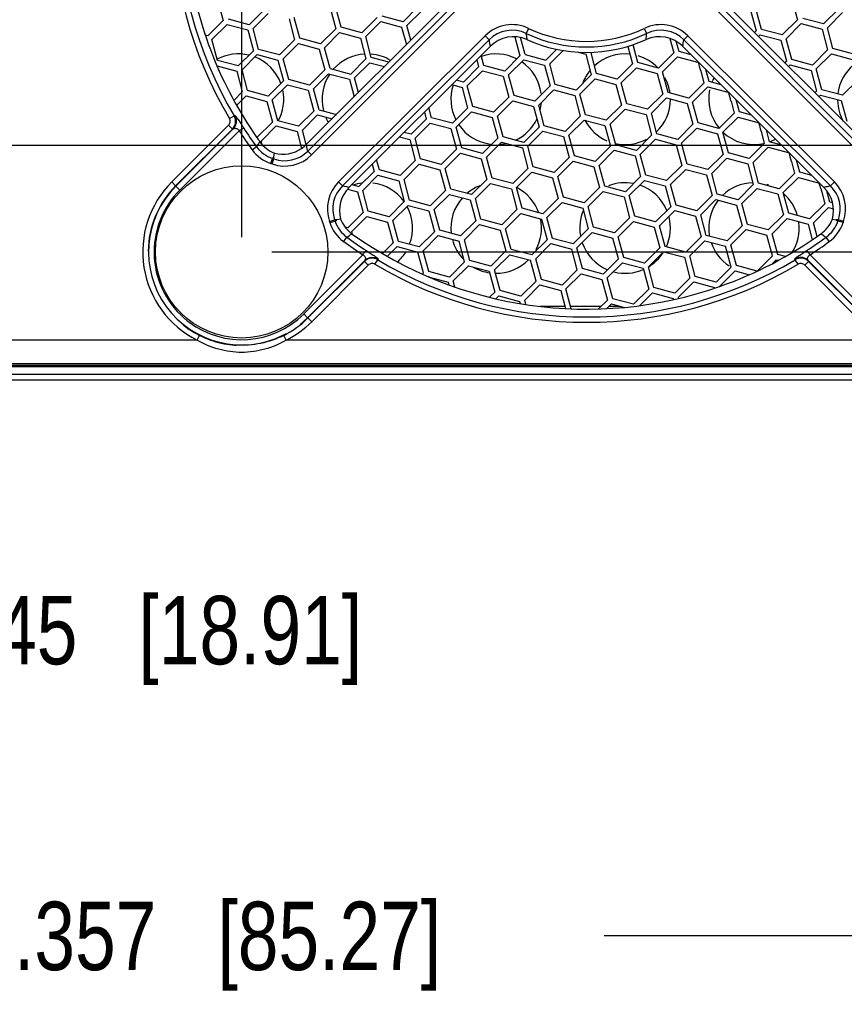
# Model space of a CAD drawing. Header units: inches. Extents: x 0 to 34, y 0 to 22.
# Tile 9 of 60: x 19 to 20.5, y 2.3 to 4.1. Entities that reach past the tile are written whole.
import ezdxf

# ---------------------------------------------------------------- set-up
doc = ezdxf.new("R2010")
doc.units = ezdxf.units.IN
doc.header["$LTSCALE"] = 1.87
doc.header["$MEASUREMENT"] = 0
doc.layers.get('0').update_dxf_attribs({"linetype": 'CONTINUOUS'})
doc.layers.add('DIMENSIONS', color=7, linetype='CONTINUOUS')
doc.styles.get("Standard").update_dxf_attribs({"font": 'txt', "width": 0.8})
doc.dimstyles.new('DIMSTYLE_1', dxfattribs={"dimtxt": 0.125, "dimasz": 0.18, "dimexe": 0.125, "dimexo": 0.0625, "dimgap": 0.0625, "dimtad": 0, "dimtih": 1, "dimtoh": 1, "dimdec": 3, "dimzin": 4, "dimdsep": 46, "dimtxsty": 'STANDARD', "dimblk": '_FILLED', "dimblk1": '_FILLED', "dimblk2": '_FILLED', "dimcen": 0.09, "dimadec": 0, "dimazin": 0, "dimtp": 0.01, "dimtm": 0.01, "dimtfac": 1, "dimtdec": 3, "dimtofl": 0, "dimtmove": 0, "dimatfit": 3, "dimldrblk": '_FILLED', "dimfxl": 1, "dimtolj": 1, "dimtzin": 4, "dimarcsym": 0})

# ---------------------------------------------------------------- blocks, each defined once
blk = doc.blocks.new('_FILLED')
at = {"color": 0, "linetype": 'BYBLOCK'}
blk.add_solid([(0, 0), (-1, 0.174), (-1, -0.174)], dxfattribs=at)
blk = doc.blocks.new('*D7')
at = {"layer": 'DIMENSIONS', "color": 2, "linetype": 'CONTINUOUS'}
for p, q in [((19.4011, 3.7344), (19.4011, 5.8327)), ((20.6611, 3.7438), (20.6611, 5.8327)), ((19.4011, 5.7077), (19.0411, 5.7077)), ((20.6611, 5.7077), (21.0211, 5.7077))]:
    blk.add_line(p, q, dxfattribs=at)
at = {"layer": 'DIMENSIONS', "color": 2, "linetype": 'CONTINUOUS', "xscale": 0.18, "yscale": 0.18, "zscale": 0.18}
blk.add_blockref('_FILLED', (19.4011, 5.7077), dxfattribs=at)
at = {"layer": 'DIMENSIONS', "color": 2, "linetype": 'CONTINUOUS', "xscale": 0.18, "yscale": 0.18, "zscale": 0.18, "rotation": 180}
blk.add_blockref('_FILLED', (20.6611, 5.7077), dxfattribs=at)
at = {"layer": 'DIMENSIONS', "color": 2, "linetype": 'CONTINUOUS', "insert": (20.0311, 5.7702), "char_height": 0.125, "width": 1.025, "attachment_point": 2, "line_spacing_factor": 0.9}
blk.add_mtext('1.260{\\Ftxt.shx;\\W1.000000;\\H0.125000; }[32]', dxfattribs=at)
blk = doc.blocks.new('*D8')
at = {"layer": 'DIMENSIONS', "color": 2, "linetype": 'CONTINUOUS'}
for p, q in [((22.5459, 4.9675), (22.5459, 5.3275)), ((19.4749, 4.9675), (22.6709, 4.9675)), ((19.4562, 3.7075), (22.6709, 3.7075)), ((22.5459, 3.7075), (22.5459, 3.3475))]:
    blk.add_line(p, q, dxfattribs=at)
at = {"layer": 'DIMENSIONS', "color": 2, "linetype": 'CONTINUOUS', "xscale": 0.18, "yscale": 0.18, "zscale": 0.18}
for p, rotation in [((22.5459, 4.9675), 270), ((22.5459, 3.7075), 90)]:
    blk.add_blockref('_FILLED', p, dxfattribs=dict(at, rotation=rotation))
at = {"layer": 'DIMENSIONS', "color": 2, "linetype": 'CONTINUOUS', "insert": (22.5459, 4.4), "char_height": 0.125, "width": 0.5, "attachment_point": 2, "line_spacing_factor": 0.9}
blk.add_mtext('1.260\\P[32]', dxfattribs=at)
blk = doc.blocks.new('*D10')
at = {"layer": 'DIMENSIONS', "color": 2, "linetype": 'CONTINUOUS'}
for p, q in [((21.8645, 4.7725), (21.8645, 5.1325)), ((17.8868, 4.7725), (21.9895, 4.7725)), ((17.8401, 3.9025), (21.9895, 3.9025)), ((21.8645, 3.9025), (21.8645, 3.5425))]:
    blk.add_line(p, q, dxfattribs=at)
at = {"layer": 'DIMENSIONS', "color": 2, "linetype": 'CONTINUOUS', "xscale": 0.18, "yscale": 0.18, "zscale": 0.18}
for p, rotation in [((21.8645, 4.7725), 270), ((21.8645, 3.9025), 90)]:
    blk.add_blockref('_FILLED', p, dxfattribs=dict(at, rotation=rotation))
at = {"layer": 'DIMENSIONS', "color": 2, "linetype": 'CONTINUOUS', "insert": (21.7645, 4.4), "char_height": 0.125, "width": 0.6, "attachment_point": 2, "line_spacing_factor": 0.9}
blk.add_mtext('.870\\P[22.1]', dxfattribs=at)
blk = doc.blocks.new('*D14')
at = {"layer": 'DIMENSIONS', "color": 2, "linetype": 'CONTINUOUS'}
for p, q in [((17.6597, 3.84), (17.6597, 2.3318)), ((21.0167, 3.84), (21.0167, 2.3318)), ((17.6597, 2.4568), (18.6132, 2.4568)), ((21.0167, 2.4568), (20.0632, 2.4568))]:
    blk.add_line(p, q, dxfattribs=at)
at = {"layer": 'DIMENSIONS', "color": 2, "linetype": 'CONTINUOUS', "xscale": 0.18, "yscale": 0.18, "zscale": 0.18, "rotation": 180}
blk.add_blockref('_FILLED', (17.6597, 2.4568), dxfattribs=at)
at = {"layer": 'DIMENSIONS', "color": 2, "linetype": 'CONTINUOUS', "xscale": 0.18, "yscale": 0.18, "zscale": 0.18}
blk.add_blockref('_FILLED', (21.0167, 2.4568), dxfattribs=at)
at = {"layer": 'DIMENSIONS', "color": 2, "linetype": 'CONTINUOUS', "insert": (19.3382, 2.5193), "char_height": 0.125, "width": 1.325, "attachment_point": 2, "line_spacing_factor": 0.9}
blk.add_mtext('3.357{\\Ftxt.shx;\\W1.000000;\\H0.125000; }[85.27]', dxfattribs=at)
blk = doc.blocks.new('*D15')
at = {"layer": 'DIMENSIONS', "color": 2, "linetype": 'CONTINUOUS'}
for p, q in [((17.6597, 3.84), (17.6597, 2.891)), ((18.4042, 3.6792), (18.4042, 2.891)), ((17.6597, 3.016), (17.2997, 3.016)), ((18.4042, 3.016), (18.7782, 3.016))]:
    blk.add_line(p, q, dxfattribs=at)
at = {"layer": 'DIMENSIONS', "color": 2, "linetype": 'CONTINUOUS', "xscale": 0.18, "yscale": 0.18, "zscale": 0.18}
blk.add_blockref('_FILLED', (17.6597, 3.016), dxfattribs=at)
at = {"layer": 'DIMENSIONS', "color": 2, "linetype": 'CONTINUOUS', "xscale": 0.18, "yscale": 0.18, "zscale": 0.18, "rotation": 180}
blk.add_blockref('_FILLED', (18.4042, 3.016), dxfattribs=at)
at = {"layer": 'DIMENSIONS', "color": 2, "linetype": 'CONTINUOUS', "insert": (18.8407, 3.0785), "char_height": 0.125, "width": 1.225, "attachment_point": 1, "line_spacing_factor": 0.9}
blk.add_mtext('.745{\\Ftxt.shx;\\W1.000000;\\H0.125000; }[18.91]', dxfattribs=at)

msp = doc.modelspace()

# ---------------------------------------------------------------- linework, layer by layer
at = {"color": 7, "linetype": 'CONTINUOUS'}
for p, q in [((19.3571, 4.1684), (19.3672, 4.1305)), ((19.777, 4.1616), (19.5191, 3.9037)), ((19.7889, 4.1595), (19.5218, 3.8917)), ((20.5404, 3.8917), (20.2733, 4.1595)), ((20.5432, 3.9036), (20.2852, 4.1616)), ((20.4064, 4.1699), (20.4166, 4.132)), ((19.4426, 4.1507), (19.4148, 4.1229)), ((19.4219, 4.1159), (19.4496, 4.1436)), ((19.796, 4.1527), (19.5289, 3.8849)), ((19.5629, 4.1536), (19.5731, 4.1157)), ((19.5827, 4.1183), (19.5726, 4.1562)), ((19.7238, 4.1561), (19.696, 4.1284)), ((19.7031, 4.1213), (19.7308, 4.149)), ((20.5334, 3.8849), (20.2663, 4.1527)), ((20.3311, 4.1497), (20.3413, 4.1118)), ((20.3509, 4.1144), (20.3408, 4.1523)), ((20.492, 4.1522), (20.4642, 4.1244)), ((20.4713, 4.1174), (20.499, 4.1451)), ((19.3672, 4.1305), (19.3395, 4.1027)), ((19.3465, 4.0957), (19.3743, 4.1234)), ((19.3743, 4.1234), (19.4122, 4.1133)), ((19.4148, 4.1229), (19.3769, 4.1331)), ((19.4876, 4.1335), (19.4977, 4.0955)), ((19.5074, 4.0981), (19.4972, 4.136)), ((19.6484, 4.1359), (19.6207, 4.1082)), ((19.6277, 4.1011), (19.6555, 4.1289)), ((19.6555, 4.1289), (19.6934, 4.1187)), ((19.696, 4.1284), (19.6581, 4.1385)), ((20.4166, 4.132), (20.3889, 4.1042)), ((20.3959, 4.0972), (20.4237, 4.1249)), ((20.4237, 4.1249), (20.4616, 4.1148)), ((20.4642, 4.1244), (20.4263, 4.1346)), ((19.4122, 4.1133), (19.4224, 4.0753)), ((19.432, 4.0779), (19.4219, 4.1159)), ((19.5731, 4.1157), (19.5453, 4.088)), ((19.5524, 4.0809), (19.5801, 4.1087)), ((19.5801, 4.1087), (19.6181, 4.0985)), ((19.6207, 4.1082), (19.5827, 4.1183)), ((19.6934, 4.1187), (19.702, 4.0866)), ((19.7102, 4.0948), (19.7031, 4.1213)), ((19.9254, 4.1163), (19.9211, 4.1071)), ((19.9214, 4.1033), (19.9211, 4.1071)), ((20.1368, 4.1163), (20.1411, 4.1071)), ((20.3413, 4.1118), (20.3382, 4.1087)), ((20.3889, 4.1042), (20.3509, 4.1144)), ((20.4616, 4.1148), (20.4718, 4.0769)), ((20.4814, 4.0794), (20.4713, 4.1174)), ((19.3395, 4.1027), (19.3345, 4.1041)), ((19.3567, 4.0577), (19.3465, 4.0957)), ((19.4977, 4.0955), (19.47, 4.0678)), ((19.477, 4.0607), (19.5048, 4.0885)), ((19.5048, 4.0885), (19.5427, 4.0783)), ((19.5453, 4.088), (19.5074, 4.0981)), ((19.5782, 3.8355), (19.8461, 4.1027)), ((19.5852, 3.8282), (19.8531, 4.0954)), ((19.6181, 4.0985), (19.6282, 4.0606)), ((19.6379, 4.0632), (19.6277, 4.1011)), ((19.8461, 4.1027), (19.8531, 4.0954)), ((19.9001, 4.1009), (19.9094, 4.066)), ((19.9191, 4.0686), (19.9108, 4.0994)), ((20.1835, 4.0979), (20.1906, 4.0714)), ((20.2002, 4.074), (20.1953, 4.0925)), ((20.2162, 4.1027), (20.2091, 4.0954)), ((20.2091, 4.0954), (20.477, 3.8282)), ((20.2162, 4.1027), (20.4841, 3.8355)), ((20.3452, 4.1016), (20.3483, 4.1047)), ((20.3483, 4.1047), (20.3863, 4.0946)), ((20.3863, 4.0946), (20.3964, 4.0567)), ((20.4061, 4.0593), (20.3959, 4.0972)), ((19.4224, 4.0753), (19.3946, 4.0476)), ((19.47, 4.0678), (19.432, 4.0779)), ((19.5427, 4.0783), (19.5529, 4.0404)), ((19.5625, 4.043), (19.5524, 4.0809)), ((19.5972, 3.8254), (19.8553, 4.0834)), ((19.9765, 4.0779), (19.957, 4.0584)), ((19.9641, 4.0514), (19.9884, 4.0757)), ((20.016, 4.0726), (20.0297, 4.069)), ((20.0297, 4.069), (20.0399, 4.031)), ((20.0394, 4.0716), (20.0402, 4.0724)), ((20.0496, 4.0336), (20.0394, 4.0716)), ((20.1067, 4.0832), (20.1152, 4.0512)), ((20.1249, 4.0538), (20.1162, 4.0862)), ((20.1906, 4.0714), (20.1628, 4.0437)), ((20.2223, 4.0681), (20.2002, 4.074)), ((20.465, 3.8254), (20.207, 4.0834)), ((20.4718, 4.0769), (20.444, 4.0491)), ((20.4511, 4.042), (20.4788, 4.0698)), ((20.4788, 4.0698), (20.5168, 4.0596)), ((20.5194, 4.0693), (20.4814, 4.0794)), ((19.3946, 4.0476), (19.3567, 4.0577)), ((19.4017, 4.0405), (19.4295, 4.0683)), ((19.4295, 4.0683), (19.4674, 4.0581)), ((19.4674, 4.0581), (19.4775, 4.0202)), ((19.4872, 4.0228), (19.477, 4.0607)), ((19.6282, 4.0606), (19.6005, 4.0328)), ((19.6075, 4.0257), (19.6353, 4.0535)), ((19.6353, 4.0535), (19.6618, 4.0464)), ((19.67, 4.0546), (19.6379, 4.0632)), ((19.8306, 4.0588), (19.8341, 4.0458)), ((19.8437, 4.0484), (19.8388, 4.0669)), ((19.9094, 4.066), (19.8817, 4.0382)), ((19.8887, 4.0312), (19.9165, 4.0589)), ((19.9165, 4.0589), (19.9544, 4.0488)), ((19.9191, 4.0686), (19.957, 4.0584)), ((19.9742, 4.0134), (19.9641, 4.0514)), ((20.1152, 4.0512), (20.0875, 4.0235)), ((20.1628, 4.0437), (20.1249, 4.0538)), ((20.1699, 4.0366), (20.1977, 4.0644)), ((20.1977, 4.0644), (20.2365, 4.054)), ((20.3964, 4.0567), (20.3933, 4.0535)), ((20.444, 4.0491), (20.4061, 4.0593)), ((19.3561, 4.0476), (19.392, 4.0379)), ((19.392, 4.0379), (19.4022, 4)), ((19.4119, 4.0026), (19.4017, 4.0405)), ((19.5529, 4.0404), (19.5251, 4.0126)), ((19.5322, 4.0056), (19.56, 4.0333)), ((19.56, 4.0333), (19.5979, 4.0232)), ((19.5625, 4.043), (19.6005, 4.0328)), ((19.8341, 4.0458), (19.8063, 4.018)), ((19.8134, 4.011), (19.8411, 4.0387)), ((19.8411, 4.0387), (19.8791, 4.0286)), ((19.8817, 4.0382), (19.8437, 4.0484)), ((19.9544, 4.0488), (19.9646, 4.0109)), ((20.0875, 4.0235), (20.0496, 4.0336)), ((20.0946, 4.0164), (20.1223, 4.0442)), ((20.1223, 4.0442), (20.1602, 4.034)), ((20.1602, 4.034), (20.1704, 3.9961)), ((20.1801, 3.9987), (20.1699, 4.0366)), ((20.24, 4.0385), (20.2457, 4.0163)), ((20.2554, 4.0189), (20.2495, 4.0409)), ((20.4004, 4.0465), (20.4035, 4.0496)), ((20.4035, 4.0496), (20.4414, 4.0394)), ((20.4414, 4.0394), (20.4516, 4.0015)), ((20.4612, 4.0041), (20.4511, 4.042)), ((19.4775, 4.0202), (19.4498, 3.9924)), ((19.5251, 4.0126), (19.4872, 4.0228)), ((19.5979, 4.0232), (19.6065, 3.9911)), ((19.6146, 3.9992), (19.6075, 4.0257)), ((19.8063, 4.018), (19.7934, 4.0215)), ((19.8791, 4.0286), (19.8892, 3.9907)), ((19.8989, 3.9932), (19.8887, 4.0312)), ((20.0399, 4.031), (20.0121, 4.0033)), ((20.0192, 3.9962), (20.047, 4.024)), ((20.047, 4.024), (20.0849, 4.0138)), ((20.1047, 3.9785), (20.0946, 4.0164)), ((20.2457, 4.0163), (20.218, 3.9885)), ((20.2775, 4.013), (20.2554, 4.0189)), ((20.5269, 4.0217), (20.4992, 3.9939)), ((19.4022, 4), (19.3868, 3.9846)), ((19.4498, 3.9924), (19.4119, 4.0026)), ((19.4569, 3.9854), (19.4846, 4.0131)), ((19.4846, 4.0131), (19.5225, 4.003)), ((19.5225, 4.003), (19.5327, 3.965)), ((19.5424, 3.9676), (19.5322, 4.0056)), ((19.7852, 4.0134), (19.8037, 4.0084)), ((19.8037, 4.0084), (19.8139, 3.9705)), ((19.8235, 3.9731), (19.8134, 4.011)), ((19.9646, 4.0109), (19.9368, 3.9831)), ((19.9439, 3.976), (19.9716, 4.0038)), ((19.9716, 4.0038), (20.0096, 3.9936)), ((20.0121, 4.0033), (19.9742, 4.0134)), ((20.0849, 4.0138), (20.0951, 3.9759)), ((20.218, 3.9885), (20.1801, 3.9987)), ((20.2251, 3.9814), (20.2528, 4.0092)), ((20.2528, 4.0092), (20.2916, 3.9988)), ((20.4516, 4.0015), (20.4485, 3.9984)), ((20.4992, 3.9939), (20.4612, 4.0041)), ((19.3918, 3.9755), (19.4093, 3.9929)), ((19.4093, 3.9929), (19.4472, 3.9828)), ((19.4472, 3.9828), (19.4574, 3.9448)), ((19.467, 3.9474), (19.4569, 3.9854)), ((19.8892, 3.9907), (19.8615, 3.9629)), ((19.8685, 3.9558), (19.8963, 3.9836)), ((19.8963, 3.9836), (19.9342, 3.9734)), ((19.9368, 3.9831), (19.8989, 3.9932)), ((20.0096, 3.9936), (20.0197, 3.9557)), ((20.0294, 3.9583), (20.0192, 3.9962)), ((20.1704, 3.9961), (20.1426, 3.9683)), ((20.1497, 3.9613), (20.1775, 3.989)), ((20.1775, 3.989), (20.2154, 3.9789)), ((20.2154, 3.9789), (20.2256, 3.9409)), ((20.2352, 3.9435), (20.2251, 3.9814)), ((20.2952, 3.9833), (20.3009, 3.9611)), ((20.3106, 3.9637), (20.3047, 3.9858)), ((20.4555, 3.9913), (20.4587, 3.9944)), ((20.4587, 3.9944), (20.4966, 3.9843)), ((20.4966, 3.9843), (20.5067, 3.9464)), ((19.5327, 3.965), (19.5049, 3.9373)), ((19.5424, 3.9676), (19.5744, 3.959)), ((19.7351, 3.9632), (19.7385, 3.9503)), ((19.7482, 3.9529), (19.7432, 3.9714)), ((19.7861, 3.9427), (19.8139, 3.9705)), ((19.7932, 3.9356), (19.821, 3.9634)), ((19.821, 3.9634), (19.8589, 3.9532)), ((19.8615, 3.9629), (19.8235, 3.9731)), ((19.9342, 3.9734), (19.9444, 3.9355)), ((19.954, 3.9381), (19.9439, 3.976)), ((20.0951, 3.9759), (20.0673, 3.9481)), ((20.0744, 3.9411), (20.1021, 3.9688)), ((20.1021, 3.9688), (20.1401, 3.9587)), ((20.1426, 3.9683), (20.1047, 3.9785)), ((20.1599, 3.9233), (20.1497, 3.9613)), ((20.3009, 3.9611), (20.2731, 3.9334)), ((20.3326, 3.9578), (20.3106, 3.9637)), ((19.3787, 3.9514), (19.3873, 3.9562)), ((19.3873, 3.9562), (19.3887, 3.9568)), ((19.4574, 3.9448), (19.4287, 3.917)), ((19.5049, 3.9373), (19.467, 3.9474)), ((19.512, 3.9302), (19.5398, 3.958)), ((19.5398, 3.958), (19.5663, 3.9509)), ((19.7385, 3.9503), (19.7108, 3.9225)), ((19.7179, 3.9154), (19.7456, 3.9432)), ((19.7456, 3.9432), (19.7835, 3.933)), ((19.7861, 3.9427), (19.7482, 3.9529)), ((19.8589, 3.9532), (19.869, 3.9153)), ((19.8787, 3.9179), (19.8685, 3.9558)), ((20.0197, 3.9557), (19.992, 3.9279)), ((19.999, 3.9209), (20.0268, 3.9486)), ((20.0268, 3.9486), (20.0647, 3.9385)), ((20.0673, 3.9481), (20.0294, 3.9583)), ((20.1401, 3.9587), (20.1502, 3.9207)), ((20.2731, 3.9334), (20.2352, 3.9435)), ((20.2802, 3.9263), (20.308, 3.9541)), ((20.308, 3.9541), (20.3468, 3.9437)), ((19.2734, 3.8355), (19.3771, 3.9392)), ((19.2804, 3.8282), (19.3842, 3.9319)), ((19.3857, 3.9325), (19.2809, 3.8278)), ((19.3965, 3.9289), (19.2879, 3.8205)), ((19.3771, 3.9392), (19.3842, 3.9319)), ((19.3842, 3.9319), (19.3857, 3.9325)), ((19.4367, 3.91), (19.4644, 3.9378)), ((19.4644, 3.9378), (19.5024, 3.9276)), ((19.5024, 3.9276), (19.5107, 3.8967)), ((19.5191, 3.9037), (19.512, 3.9302)), ((19.7108, 3.9225), (19.6978, 3.926)), ((19.7835, 3.933), (19.7937, 3.8951)), ((19.8034, 3.8977), (19.7932, 3.9356)), ((19.9444, 3.9355), (19.9166, 3.9077)), ((19.9237, 3.9007), (19.9515, 3.9284)), ((19.9515, 3.9284), (19.9894, 3.9183)), ((19.992, 3.9279), (19.954, 3.9381)), ((20.0647, 3.9385), (20.0749, 3.9006)), ((20.0845, 3.9031), (20.0744, 3.9411)), ((20.2256, 3.9409), (20.1978, 3.9132)), ((20.2049, 3.9061), (20.2326, 3.9339)), ((20.2326, 3.9339), (20.2706, 3.9237)), ((20.2904, 3.8884), (20.2802, 3.9263)), ((20.3503, 3.9281), (20.3561, 3.906)), ((20.3657, 3.9086), (20.3598, 3.9306)), ((19.4284, 3.9174), (19.4296, 3.9171)), ((19.4383, 3.9041), (19.4367, 3.91)), ((19.6897, 3.9178), (19.7082, 3.9129)), ((19.7082, 3.9129), (19.7184, 3.8749)), ((19.728, 3.8775), (19.7179, 3.9154)), ((19.869, 3.9153), (19.8413, 3.8876)), ((19.8484, 3.8805), (19.8761, 3.9082)), ((19.8761, 3.9082), (19.914, 3.8981)), ((19.9166, 3.9077), (19.8787, 3.9179)), ((19.9894, 3.9183), (19.9995, 3.8804)), ((20.0092, 3.8829), (19.999, 3.9209)), ((20.1502, 3.9207), (20.1225, 3.893)), ((20.1295, 3.8859), (20.1573, 3.9137)), ((20.1573, 3.9137), (20.1952, 3.9035)), ((20.1978, 3.9132), (20.1599, 3.9233)), ((20.2706, 3.9237), (20.2807, 3.8858)), ((20.3878, 3.9027), (20.3657, 3.9086)), ((19.42, 3.8943), (19.4281, 3.9)), ((19.4302, 3.903), (19.4281, 3.9)), ((19.52, 3.8997), (19.519, 3.9036)), ((19.5289, 3.8849), (19.5218, 3.8917)), ((19.7937, 3.8951), (19.7659, 3.8674)), ((19.8413, 3.8876), (19.8034, 3.8977)), ((19.914, 3.8981), (19.9242, 3.8602)), ((19.9339, 3.8628), (19.9237, 3.9007)), ((20.0749, 3.9006), (20.0471, 3.8728)), ((20.0542, 3.8657), (20.082, 3.8935)), ((20.082, 3.8935), (20.1199, 3.8833)), ((20.1225, 3.893), (20.0845, 3.9031)), ((20.1952, 3.9035), (20.2054, 3.8656)), ((20.215, 3.8682), (20.2049, 3.9061)), ((20.3561, 3.906), (20.3283, 3.8782)), ((20.3354, 3.8711), (20.3631, 3.8989)), ((20.3631, 3.8989), (20.4019, 3.8885)), ((19.4545, 3.869), (19.4576, 3.8783)), ((19.4568, 3.8683), (19.46, 3.8775)), ((19.4596, 3.8814), (19.4576, 3.8783)), ((19.4596, 3.8814), (19.4611, 3.8882)), ((19.46, 3.8775), (19.4596, 3.8814)), ((19.6527, 3.8573), (19.6477, 3.8759)), ((19.7184, 3.8749), (19.6906, 3.8472)), ((19.7659, 3.8674), (19.728, 3.8775)), ((19.773, 3.8603), (19.8008, 3.8881)), ((19.8008, 3.8881), (19.8387, 3.8779)), ((19.8387, 3.8779), (19.8489, 3.84)), ((19.8585, 3.8426), (19.8484, 3.8805)), ((19.9995, 3.8804), (19.9718, 3.8526)), ((19.9789, 3.8455), (20.0066, 3.8733)), ((20.0066, 3.8733), (20.0445, 3.8631)), ((20.0471, 3.8728), (20.0092, 3.8829)), ((20.1199, 3.8833), (20.13, 3.8454)), ((20.1397, 3.848), (20.1295, 3.8859)), ((20.2807, 3.8858), (20.253, 3.858)), ((20.26, 3.851), (20.2878, 3.8787)), ((20.2878, 3.8787), (20.3257, 3.8686)), ((20.3283, 3.8782), (20.2904, 3.8884)), ((20.3455, 3.8332), (20.3354, 3.8711)), ((20.4055, 3.873), (20.4112, 3.8508)), ((20.4209, 3.8534), (20.415, 3.8755)), ((19.643, 3.8547), (19.6153, 3.827)), ((19.6395, 3.8677), (19.643, 3.8547)), ((19.6906, 3.8472), (19.6527, 3.8573)), ((19.6977, 3.8401), (19.7254, 3.8679)), ((19.7254, 3.8679), (19.7634, 3.8577)), ((19.7634, 3.8577), (19.7735, 3.8198)), ((19.7832, 3.8224), (19.773, 3.8603)), ((19.9242, 3.8602), (19.8964, 3.8324)), ((19.9035, 3.8253), (19.9313, 3.8531)), ((19.9313, 3.8531), (19.9692, 3.8429)), ((19.9718, 3.8526), (19.9339, 3.8628)), ((20.0445, 3.8631), (20.0547, 3.8252)), ((20.0644, 3.8278), (20.0542, 3.8657)), ((20.2054, 3.8656), (20.1776, 3.8378)), ((20.1847, 3.8308), (20.2125, 3.8585)), ((20.2125, 3.8585), (20.2504, 3.8484)), ((20.253, 3.858), (20.215, 3.8682)), ((20.3257, 3.8686), (20.3359, 3.8306)), ((20.4429, 3.8475), (20.4209, 3.8534)), ((19.2734, 3.8355), (19.2804, 3.8282)), ((19.5782, 3.8355), (19.5852, 3.8282)), ((19.6223, 3.8199), (19.6501, 3.8477)), ((19.6501, 3.8477), (19.688, 3.8375)), ((19.688, 3.8375), (19.6982, 3.7996)), ((19.7078, 3.8022), (19.6977, 3.8401)), ((19.8489, 3.84), (19.8211, 3.8122)), ((19.8964, 3.8324), (19.8585, 3.8426)), ((19.9692, 3.8429), (19.9794, 3.805)), ((19.989, 3.8076), (19.9789, 3.8455)), ((20.13, 3.8454), (20.1023, 3.8176)), ((20.1094, 3.8106), (20.1371, 3.8383)), ((20.1371, 3.8383), (20.175, 3.8282)), ((20.1776, 3.8378), (20.1397, 3.848)), ((20.2504, 3.8484), (20.2605, 3.8104)), ((20.2702, 3.813), (20.26, 3.851)), ((20.4112, 3.8508), (20.3835, 3.8231)), ((20.3905, 3.816), (20.4183, 3.8438)), ((20.4183, 3.8438), (20.4571, 3.8334)), ((20.4841, 3.8355), (20.477, 3.8282)), ((19.2809, 3.8278), (19.2879, 3.8205)), ((19.5892, 3.8273), (19.5852, 3.8282)), ((19.5932, 3.8264), (19.5892, 3.8273)), ((19.5972, 3.8254), (19.5932, 3.8264)), ((19.5943, 3.8222), (19.6127, 3.8173)), ((19.6023, 3.8305), (19.6153, 3.827)), ((19.6127, 3.8173), (19.6228, 3.7794)), ((19.6325, 3.782), (19.6223, 3.8199)), ((19.7735, 3.8198), (19.7458, 3.792)), ((19.8211, 3.8122), (19.7832, 3.8224)), ((19.8282, 3.8051), (19.8559, 3.8329)), ((19.8559, 3.8329), (19.8939, 3.8227)), ((19.8939, 3.8227), (19.904, 3.7848)), ((19.9137, 3.7874), (19.9035, 3.8253)), ((20.0547, 3.8252), (20.0269, 3.7974)), ((20.034, 3.7904), (20.0618, 3.8181)), ((20.0618, 3.8181), (20.0997, 3.808)), ((20.1023, 3.8176), (20.0644, 3.8278)), ((20.175, 3.8282), (20.1852, 3.7902)), ((20.1949, 3.7928), (20.1847, 3.8308)), ((20.3359, 3.8306), (20.3081, 3.8029)), ((20.3152, 3.7958), (20.343, 3.8236)), ((20.343, 3.8236), (20.3809, 3.8134)), ((20.3835, 3.8231), (20.3455, 3.8332)), ((20.4591, 3.8236), (20.4609, 3.8167)), ((20.4687, 3.8263), (20.465, 3.8254)), ((20.476, 3.7983), (20.4704, 3.8192)), ((19.6982, 3.7996), (19.6704, 3.7718)), ((19.7458, 3.792), (19.7078, 3.8022)), ((19.7528, 3.7849), (19.7806, 3.8127)), ((19.7806, 3.8127), (19.8185, 3.8026)), ((19.8185, 3.8026), (19.8287, 3.7646)), ((19.8383, 3.7672), (19.8282, 3.8051)), ((19.9794, 3.805), (19.9516, 3.7773)), ((20.0269, 3.7974), (19.989, 3.8076)), ((20.0997, 3.808), (20.1099, 3.7701)), ((20.1195, 3.7726), (20.1094, 3.8106)), ((20.2605, 3.8104), (20.2328, 3.7827)), ((20.2399, 3.7756), (20.2676, 3.8034)), ((20.2676, 3.8034), (20.3055, 3.7932)), ((20.3081, 3.8029), (20.2702, 3.813)), ((20.3809, 3.8134), (20.391, 3.7755)), ((20.4007, 3.7781), (20.3905, 3.816)), ((20.4609, 3.8167), (20.4664, 3.7957)), ((19.6704, 3.7718), (19.6325, 3.782)), ((19.6775, 3.7648), (19.7052, 3.7925)), ((19.7052, 3.7925), (19.7432, 3.7824)), ((19.7432, 3.7824), (19.7533, 3.7444)), ((19.763, 3.747), (19.7528, 3.7849)), ((19.904, 3.7848), (19.8763, 3.7571)), ((19.9516, 3.7773), (19.9137, 3.7874)), ((19.9587, 3.7702), (19.9864, 3.7979)), ((19.9864, 3.7979), (20.0244, 3.7878)), ((20.0244, 3.7878), (20.0345, 3.7499)), ((20.0442, 3.7525), (20.034, 3.7904)), ((20.1852, 3.7902), (20.1574, 3.7625)), ((20.1645, 3.7554), (20.1923, 3.7832)), ((20.1923, 3.7832), (20.2302, 3.773)), ((20.2328, 3.7827), (20.1949, 3.7928)), ((20.3055, 3.7932), (20.3157, 3.7553)), ((20.3254, 3.7579), (20.3152, 3.7958)), ((20.4664, 3.7957), (20.4386, 3.7679)), ((20.4457, 3.7608), (20.4735, 3.7886)), ((20.4735, 3.7886), (20.4825, 3.7862)), ((20.4809, 3.797), (20.476, 3.7983)), ((19.5615, 3.7634), (19.5709, 3.7664)), ((19.5623, 3.761), (19.5717, 3.7639)), ((19.575, 3.766), (19.5709, 3.7664)), ((19.5717, 3.7639), (19.575, 3.766)), ((19.5818, 3.7674), (19.575, 3.766)), ((19.6228, 3.7794), (19.5951, 3.7516)), ((19.6021, 3.7446), (19.6299, 3.7723)), ((19.6299, 3.7723), (19.6678, 3.7622)), ((19.6877, 3.7268), (19.6775, 3.7648)), ((19.8287, 3.7646), (19.8009, 3.7369)), ((19.8763, 3.7571), (19.8383, 3.7672)), ((19.8833, 3.75), (19.9111, 3.7778)), ((19.9111, 3.7778), (19.949, 3.7676)), ((19.949, 3.7676), (19.9592, 3.7297)), ((19.9688, 3.7323), (19.9587, 3.7702)), ((20.1099, 3.7701), (20.0821, 3.7423)), ((20.0892, 3.7352), (20.1169, 3.763)), ((20.1169, 3.763), (20.1549, 3.7528)), ((20.1574, 3.7625), (20.1195, 3.7726)), ((20.2302, 3.773), (20.2404, 3.7351)), ((20.25, 3.7377), (20.2399, 3.7756)), ((20.391, 3.7755), (20.3633, 3.7477)), ((20.3704, 3.7407), (20.3981, 3.7684)), ((20.3981, 3.7684), (20.436, 3.7583)), ((20.4386, 3.7679), (20.4007, 3.7781)), ((20.4804, 3.7674), (20.4872, 3.766)), ((20.4914, 3.7664), (20.4872, 3.766)), ((20.4872, 3.766), (20.4905, 3.7639)), ((20.5, 3.761), (20.4905, 3.7639)), ((20.5008, 3.7634), (20.4914, 3.7664)), ((19.5951, 3.7516), (19.59, 3.753)), ((19.6678, 3.7622), (19.678, 3.7242)), ((19.8009, 3.7369), (19.763, 3.747)), ((19.808, 3.7298), (19.8357, 3.7576)), ((19.8357, 3.7576), (19.8737, 3.7474)), ((19.8737, 3.7474), (19.8838, 3.7095)), ((19.8935, 3.7121), (19.8833, 3.75)), ((20.0345, 3.7499), (20.0068, 3.7221)), ((20.0821, 3.7423), (20.0442, 3.7525)), ((20.1549, 3.7528), (20.165, 3.7149)), ((20.1747, 3.7175), (20.1645, 3.7554)), ((20.3157, 3.7553), (20.2879, 3.7275)), ((20.295, 3.7205), (20.3228, 3.7482)), ((20.3228, 3.7482), (20.3607, 3.7381)), ((20.3633, 3.7477), (20.3254, 3.7579)), ((20.436, 3.7583), (20.4437, 3.7296)), ((20.4524, 3.7356), (20.4457, 3.7608)), ((19.5875, 3.7264), (19.5933, 3.7343)), ((19.6033, 3.7402), (19.6021, 3.7446)), ((19.7256, 3.7167), (19.6877, 3.7268)), ((19.7533, 3.7444), (19.7256, 3.7167)), ((19.7326, 3.7096), (19.7604, 3.7374)), ((19.7604, 3.7374), (19.7983, 3.7272)), ((19.8085, 3.6893), (19.7983, 3.7272)), ((19.8182, 3.6919), (19.808, 3.7298)), ((19.9592, 3.7297), (19.9314, 3.7019)), ((20.0068, 3.7221), (19.9688, 3.7323)), ((20.0138, 3.715), (20.0416, 3.7428)), ((20.0416, 3.7428), (20.0795, 3.7326)), ((20.0897, 3.6947), (20.0795, 3.7326)), ((20.0993, 3.6973), (20.0892, 3.7352)), ((20.2404, 3.7351), (20.2126, 3.7073)), ((20.2197, 3.7003), (20.2474, 3.728)), ((20.2474, 3.728), (20.2854, 3.7179)), ((20.2879, 3.7275), (20.25, 3.7377)), ((20.3709, 3.7001), (20.3607, 3.7381)), ((20.3805, 3.7027), (20.3704, 3.7407)), ((20.4597, 3.7408), (20.4628, 3.7386)), ((20.4748, 3.7264), (20.4689, 3.7343)), ((19.678, 3.7242), (19.6582, 3.7045)), ((19.6672, 3.6993), (19.6851, 3.7172)), ((19.6851, 3.7172), (19.723, 3.707)), ((19.7428, 3.6717), (19.7326, 3.7096)), ((19.8838, 3.7095), (19.8561, 3.6817)), ((19.9314, 3.7019), (19.8935, 3.7121)), ((19.9385, 3.6948), (19.9662, 3.7226)), ((19.9662, 3.7226), (20.0042, 3.7124)), ((20.0143, 3.6745), (20.0042, 3.7124)), ((20.024, 3.6771), (20.0138, 3.715)), ((20.165, 3.7149), (20.1373, 3.6871)), ((20.2126, 3.7073), (20.1747, 3.7175)), ((20.2955, 3.6799), (20.2854, 3.7179)), ((20.3052, 3.6825), (20.295, 3.7205)), ((19.5144, 3.594), (19.6226, 3.7023)), ((19.5215, 3.5871), (19.626, 3.6917)), ((19.626, 3.6917), (19.6253, 3.6901)), ((19.6446, 3.6848), (19.6496, 3.6932)), ((19.6503, 3.6947), (19.6496, 3.6932)), ((19.7332, 3.6691), (19.723, 3.707)), ((19.8561, 3.6817), (19.8182, 3.6919)), ((19.8631, 3.6746), (19.8909, 3.7024)), ((19.8909, 3.7024), (19.9288, 3.6923)), ((19.939, 3.6543), (19.9288, 3.6923)), ((19.9487, 3.6569), (19.9385, 3.6948)), ((20.0619, 3.667), (20.0897, 3.6947)), ((20.1373, 3.6871), (20.0993, 3.6973)), ((20.1443, 3.6801), (20.1721, 3.7078)), ((20.1721, 3.7078), (20.21, 3.6977)), ((20.21, 3.6977), (20.2202, 3.6598)), ((20.2298, 3.6623), (20.2197, 3.7003)), ((20.343, 3.6723), (20.3709, 3.7001)), ((20.371, 3.6862), (20.3779, 3.6931)), ((20.3779, 3.6931), (20.382, 3.692)), ((20.3945, 3.699), (20.3805, 3.7027)), ((20.4126, 3.6932), (20.412, 3.6947)), ((20.4177, 3.6848), (20.4126, 3.6932)), ((20.4363, 3.6917), (20.5408, 3.5871)), ((20.4369, 3.6901), (20.4363, 3.6917)), ((20.4396, 3.7023), (20.5478, 3.594)), ((19.6253, 3.6901), (19.522, 3.5867)), ((19.6324, 3.6833), (19.529, 3.5798)), ((19.6324, 3.6833), (19.6253, 3.6901)), ((19.7807, 3.6615), (19.8085, 3.6893)), ((19.7878, 3.6545), (19.8156, 3.6822)), ((19.8156, 3.6822), (19.8535, 3.6721)), ((19.8733, 3.6367), (19.8631, 3.6746)), ((19.9866, 3.6468), (20.0143, 3.6745)), ((20.0619, 3.667), (20.024, 3.6771)), ((20.069, 3.6599), (20.0967, 3.6876)), ((20.0967, 3.6876), (20.1347, 3.6775)), ((20.1347, 3.6775), (20.1448, 3.6396)), ((20.1545, 3.6422), (20.1443, 3.6801)), ((20.2678, 3.6522), (20.2955, 3.6799)), ((20.2741, 3.6442), (20.3026, 3.6729)), ((20.3026, 3.6729), (20.3288, 3.6658)), ((20.3431, 3.6724), (20.3052, 3.6825)), ((20.4299, 3.6833), (20.4369, 3.6901)), ((20.5332, 3.5798), (20.4299, 3.6833)), ((20.5403, 3.5867), (20.4369, 3.6901)), ((19.731, 3.6669), (19.7332, 3.6691)), ((19.7807, 3.6615), (19.7428, 3.6717)), ((19.7441, 3.6613), (19.7781, 3.6519)), ((19.8535, 3.6721), (19.8637, 3.6341)), ((19.9866, 3.6468), (19.9487, 3.6569)), ((19.9936, 3.6397), (20.0214, 3.6675)), ((20.0214, 3.6675), (20.0593, 3.6573)), ((20.0593, 3.6573), (20.0695, 3.6194)), ((20.0792, 3.622), (20.069, 3.6599)), ((20.2202, 3.6598), (20.1924, 3.632)), ((20.2678, 3.6522), (20.2298, 3.6623)), ((19.7781, 3.6519), (19.7794, 3.6473)), ((19.7908, 3.6432), (19.7878, 3.6545)), ((19.9112, 3.6266), (19.8733, 3.6367)), ((19.939, 3.6543), (19.9112, 3.6266)), ((19.9183, 3.6195), (19.9461, 3.6473)), ((19.9461, 3.6473), (19.984, 3.6371)), ((19.984, 3.6371), (19.9929, 3.6038)), ((20.0034, 3.6033), (19.9936, 3.6397)), ((20.1171, 3.6118), (20.1448, 3.6396)), ((20.1924, 3.632), (20.1545, 3.6422)), ((20.1995, 3.6249), (20.2272, 3.6527)), ((20.2272, 3.6527), (20.2652, 3.6425)), ((20.2655, 3.6412), (20.2652, 3.6425)), ((19.8637, 3.6341), (19.854, 3.6245)), ((19.8654, 3.6218), (19.8707, 3.6271)), ((19.8707, 3.6271), (19.9086, 3.6169)), ((19.9205, 3.6112), (19.9183, 3.6195)), ((20.0695, 3.6194), (20.0533, 3.6032)), ((20.1171, 3.6118), (20.0792, 3.622)), ((20.1287, 3.6093), (20.1519, 3.6325)), ((20.1519, 3.6325), (20.1898, 3.6223)), ((20.1904, 3.6203), (20.1898, 3.6223)), ((20.2001, 3.6225), (20.1995, 3.6249)), ((19.9086, 3.6169), (19.9097, 3.6129)), ((19.9918, 3.6079), (19.9462, 3.6079)), ((20.0581, 3.6079), (20.0034, 3.6079)), ((20.068, 3.6037), (20.0766, 3.6123)), ((20.0928, 3.6079), (20.0722, 3.6079)), ((20.0766, 3.6123), (20.0999, 3.606)), ((19.5077, 3.5748), (19.5215, 3.5871)), ((19.5215, 3.5871), (19.5144, 3.594)), ((19.529, 3.5798), (19.522, 3.5867)), ((19.3196, 3.5462), (19.3241, 3.5549)), ((19.4826, 3.5462), (19.4781, 3.5549)), ((19.3196, 3.5462), (17.4406, 3.5462)), ((20.5796, 3.5462), (19.4826, 3.5462)), ((17.4402, 3.4977), (21.1677, 3.4977)), ((21.1665, 3.503), (17.4414, 3.503)), ((21.1665, 3.4996), (17.4414, 3.4996)), ((21.1423, 3.4833), (12.5049, 3.4833)), ((21.1523, 3.4729), (12.0523, 3.4729))]:
    msp.add_line(p, q, dxfattribs=at)
msp.add_circle((19.4011, 3.7075), 0.1575, dxfattribs=at)
for centre, radius, start, end in [((20.0311, 4.3363), 0.7575, 149.2541, 210.5405), ((20.0311, 4.3361), 0.7476, 149.2528, 210.5393), ((20.0311, 4.3375), 0.7347, 188.2025, 214.8768), ((19.8954, 4.0533), 0.0698, 64.5071, 134.9336), ((20.1669, 4.0533), 0.0698, 45.0675, 115.4916), ((19.8954, 4.0531), 0.0598, 64.455, 134.9781), ((20.0311, 4.338), 0.2558, 244.5323, 295.4677), ((20.0311, 4.3382), 0.2458, 244.5353, 295.4648), ((19.3762, 4.1645), 0.7671, 354.8506, 355.7061), ((20.1669, 4.0531), 0.0598, 45.0219, 115.545), ((20.9589, 4.2853), 1.122, 189.7456, 190.3676), ((19.8975, 4.0412), 0.0597, 65.7351, 135.0301), ((20.6967, 4.1654), 0.7777, 184.5823, 185.1453), ((20.0311, 4.3375), 0.2653, 245.7328, 294.2672), ((20.1648, 4.0412), 0.0597, 45.0084, 114.2919), ((19.1119, 4.2838), 1.1133, 349.63, 350.2569), ((19.3952, 3.9867), 0.0828, 76.6493, 118.1177), ((19.6307, 3.9867), 0.0828, 93.3348, 138.6785), ((19.6307, 3.9867), 0.0828, 59.1271, 85.2635), ((19.8662, 3.9867), 0.0828, 62.9458, 108.9707), ((20.1017, 3.9867), 0.0828, 83.905, 132.4794), ((19.3952, 3.9867), 0.0828, 20.3238, 68.82), ((19.8662, 3.9867), 0.0828, 7.1051, 55.7966), ((20.1017, 3.9867), 0.0828, 43.839, 73.421), ((18.8295, 3.6794), 1.4554, 14.2821, 14.9268), ((19.6307, 3.9867), 0.0828, 146.18, 194.2102), ((20.1017, 3.9867), 0.0828, 140.6116, 158.6846), ((20.5727, 3.9867), 0.0828, 130.1198, 173.3652), ((20.1017, 3.9867), 0.0828, 7.6191, 28.4207), ((20.3372, 3.9867), 0.0828, 151.6117, 158.1367), ((19.3952, 3.9867), 0.0828, 331.4879, 11.8425), ((19.8662, 3.9867), 0.0828, 161.6978, 207.0613), ((20.3372, 3.9867), 0.0828, 168.1575, 220.263), ((18.8508, 3.6152), 1.4905, 14.2981, 14.9284), ((19.8662, 3.9867), 0.0828, 345.7939, 355.9839), ((20.1017, 3.9867), 0.0828, 313.7395, 360), ((20.5727, 3.9867), 0.0828, 181.7756, 208.9914), ((19.37, 3.946), 0.02, 315.0608, 30.5221), ((19.6307, 3.9867), 0.0828, 203.2829, 210.7897), ((19.8662, 3.9867), 0.0828, 295.2081, 333.777), ((20.1017, 3.9867), 0.0828, 207.724, 246.3159), ((18.871, 3.5507), 1.5267, 14.3138, 14.9299), ((20.0314, 4.3365), 0.7545, 212.697, 215.872), ((20.0312, 4.3361), 0.7443, 212.6972, 215.8718), ((19.8662, 3.9867), 0.0828, 214.2105, 262.8946), ((20.3372, 3.9867), 0.0828, 226.6854, 281.8418), ((20.0311, 4.3375), 0.7347, 214.919, 215.6819), ((20.4235, 3.2098), 1.2113, 144.7472, 145.0939), ((19.4829, 3.9438), 0.0598, 215.6816, 248.5453), ((20.1017, 3.9867), 0.0828, 257.5244, 298.4214), ((20.3372, 3.9867), 0.0828, 291.3161, 298.3883), ((19.4764, 3.9351), 0.0696, 215.8602, 251.6574), ((19.4764, 3.9348), 0.0596, 215.8194, 251.6755), ((19.4796, 3.9337), 0.0595, 250.773, 315.1885), ((19.4768, 3.9459), 0.0597, 254.7505, 304.5612), ((19.4761, 3.9466), 0.0607, 304.6468, 315.0563), ((18.6256, 3.6857), 0.9196, 12.9494, 13.4571), ((19.8662, 3.9867), 0.0828, 274.0231, 282.8074), ((18.89, 3.4859), 1.5642, 14.3293, 14.9315), ((19.4796, 3.934), 0.0696, 250.8322, 315.1191), ((19.4011, 3.7078), 0.1796, 70.8583, 71.6593), ((19.4011, 3.7081), 0.1696, 70.8563, 71.6574), ((19.4011, 3.7076), 0.1808, 134.9704, 243.2006), ((19.6274, 3.7861), 0.0697, 134.8647, 199.0165), ((20.4349, 3.7861), 0.0697, 340.9832, 45.1356), ((19.4011, 3.7074), 0.1708, 134.9665, 179.4803), ((19.4008, 3.7073), 0.1698, 134.9684, 296.8401), ((19.4011, 3.7072), 0.1601, 134.9677, 179.8409), ((19.6273, 3.7859), 0.0597, 134.7999, 199.0386), ((19.6395, 3.7831), 0.0597, 134.9992, 195.2472), ((19.6307, 3.7512), 0.0828, 97.1054, 108.3073), ((19.6307, 3.7512), 0.0828, 35.6067, 82.8946), ((19.8662, 3.7512), 0.0828, 111.3161, 130.2048), ((19.8662, 3.7512), 0.0828, 19.8095, 63.1489), ((20.1017, 3.7512), 0.0828, 79.219, 111.3161), ((20.1017, 3.7512), 0.0828, 22.6752, 71.0529), ((20.3372, 3.7512), 0.0828, 91.526, 134.2129), ((20.3372, 3.7512), 0.0828, 71.0529, 73.421), ((19.2281, 3.5052), 1.2715, 14.5018, 14.9749), ((20.4227, 3.7831), 0.0598, 344.7644, 44.9988), ((20.6964, 2.876), 0.9771, 102.9747, 103.475), ((20.435, 3.7859), 0.0597, 340.9615, 45.2029), ((19.8662, 3.7512), 0.0828, 138.2597, 186.8038), ((20.3372, 3.7512), 0.0828, 142.1395, 189.4735), ((20.3372, 3.7512), 0.0828, 15.7941, 49.4269), ((19.6307, 3.7512), 0.0828, 338.8959, 28.5017), ((20.1017, 3.7512), 0.0828, 157.0009, 189.4735), ((19.4011, 3.7081), 0.1696, 18.1884, 19.0344), ((19.4011, 3.7078), 0.1796, 18.1942, 19.0402), ((19.6284, 3.7825), 0.0596, 198.13, 233.9753), ((19.6375, 3.7893), 0.0599, 201.4624, 217.3728), ((19.8662, 3.7512), 0.0828, 331.5793, 11.8425), ((20.1017, 3.7512), 0.0828, 335.4887, 14.2102), ((20.4248, 3.7893), 0.0598, 305.6771, 338.5469), ((20.4339, 3.7825), 0.0596, 306.0247, 341.8701), ((20.6611, 3.7078), 0.1796, 160.9598, 161.8058), ((20.6611, 3.7081), 0.1696, 160.9656, 161.8116), ((19.6284, 3.7827), 0.0696, 198.1744, 233.9618), ((20.3372, 3.7512), 0.0828, 327.1016, 7.1051), ((20.4338, 3.7827), 0.0696, 306.0373, 341.8265), ((18.9088, 4.7222), 1.2019, 304.7139, 305.2541), ((20.0312, 4.3362), 0.7444, 233.9649, 237.2049), ((20.0311, 4.3375), 0.7347, 234.3861, 289.3107), ((19.8662, 3.7512), 0.0828, 194.4856, 224.9251), ((20.0311, 4.3375), 0.7347, 289.3859, 305.6819), ((20.031, 4.3363), 0.7444, 302.7952, 306.035), ((21.1481, 4.7146), 1.1926, 234.9246, 235.2873), ((20.0313, 4.3365), 0.7544, 233.9668, 237.2066), ((19.6307, 3.7512), 0.0828, 311.6345, 329.2103), ((20.1017, 3.7512), 0.0828, 198.9477, 246.3159), ((20.3372, 3.7512), 0.0828, 198.4439, 236.8422), ((20.031, 4.3365), 0.7545, 302.7941, 306.0336), ((19.4007, 3.7071), 0.1598, 179.8203, 183.9356), ((19.4012, 3.7072), 0.1602, 183.9484, 231.5684), ((19.6395, 3.676), 0.02, 59.3952, 134.9455), ((20.0311, 4.3361), 0.7476, 239.3146, 300.6854), ((19.8662, 3.7512), 0.0828, 269.0439, 315.5196), ((20.1017, 3.7512), 0.0828, 301.3565, 326.842), ((20.4228, 3.676), 0.02, 45.0568, 120.6047), ((20.0311, 4.3363), 0.7575, 239.3154, 300.6846), ((19.8662, 3.7512), 0.0828, 239.4075, 261.6901), ((20.1017, 3.7512), 0.0828, 255.7892, 293.8732), ((19.5108, 2.8012), 0.8912, 74.828, 75.0014), ((19.4012, 3.7071), 0.1601, 233.0957, 315.0148), ((19.4011, 3.7074), 0.1708, 296.802, 315.0314), ((19.4017, 3.7082), 0.1718, 231.2181, 235.5788), ((19.4006, 3.7065), 0.1594, 231.564, 233.0957), ((19.4011, 3.7072), 0.1706, 235.563, 243.1914), ((19.4011, 3.7076), 0.1808, 296.7979, 315.0311), ((19.3999, 3.7049), 0.168, 243.211, 248.5766), ((19.4005, 3.7066), 0.1698, 248.5702, 250.7052), ((19.4016, 3.7064), 0.169, 296.8508, 298.6594), ((19.4009, 3.7078), 0.1711, 250.7176, 264.3222), ((19.4011, 3.7094), 0.1727, 264.2999, 266.7277)]:
    msp.add_arc(centre, radius, start, end, dxfattribs=at)
for points, knots in [([(19.3771, 3.9392), (19.3779, 3.94), (19.3792, 3.9418), (19.3802, 3.945), (19.3801, 3.9483), (19.3793, 3.9504), (19.3787, 3.9514)], [0, 0, 0, 0, 0.249821, 0.50005, 0.750224, 1, 1, 1, 1]), ([(19.3857, 3.9325), (19.3873, 3.9341), (19.3898, 3.9377), (19.3917, 3.9441), (19.3915, 3.9508), (19.3899, 3.9549), (19.3887, 3.9568)], [0, 0, 0, 0, 0.249458, 0.499304, 0.7502, 1, 1, 1, 1]), ([(19.3887, 3.9568), (19.3888, 3.9568), (19.3889, 3.9568), (19.3891, 3.9566), (19.3896, 3.9562), (19.3902, 3.9556), (19.3909, 3.9547), (19.3918, 3.9536), (19.3927, 3.9523), (19.3937, 3.9509), (19.3953, 3.9487), (19.3973, 3.9458), (19.3997, 3.942), (19.4023, 3.938), (19.404, 3.9354), (19.4048, 3.934)], [0, 0, 0, 0, 0.004359, 0.011168, 0.033166, 0.06569, 0.107325, 0.156969, 0.213845, 0.277164, 0.346123, 0.497491, 0.66082, 0.829703, 1, 1, 1, 1]), ([(19.3857, 3.9325), (19.3858, 3.9326), (19.3861, 3.9327), (19.3867, 3.9331), (19.3878, 3.9335), (19.3891, 3.9337), (19.3907, 3.9335), (19.3923, 3.933), (19.3939, 3.9321), (19.3954, 3.9307), (19.3962, 3.9295), (19.3965, 3.9289)], [0, 0, 0, 0, 0.030032, 0.072198, 0.17219, 0.28119, 0.399678, 0.530585, 0.675928, 0.835668, 1, 1, 1, 1]), ([(19.3965, 3.9289), (19.3975, 3.9295), (19.399, 3.9304), (19.4008, 3.9316), (19.402, 3.9325), (19.403, 3.9332), (19.4037, 3.9336), (19.4042, 3.9339), (19.4045, 3.9341), (19.4047, 3.9341), (19.4048, 3.9341)], [0, 0, 0, 0, 0.36238, 0.528288, 0.675427, 0.799346, 0.895808, 0.932784, 0.962088, 1, 1, 1, 1]), ([(19.59, 3.753), (19.5918, 3.7506), (19.596, 3.7459), (19.6008, 3.742), (19.6033, 3.7402)], [0, 0, 0, 0, 0.499976, 1, 1, 1, 1]), ([(19.6226, 3.7023), (19.6233, 3.7033), (19.6242, 3.7048), (19.6255, 3.7066), (19.6263, 3.7075), (19.6269, 3.7082), (19.6273, 3.7086), (19.6276, 3.7091), (19.6277, 3.7095), (19.6279, 3.7098), (19.6279, 3.7101), (19.628, 3.7103), (19.628, 3.7104), (19.628, 3.7105)], [0, 0, 0, 0, 0.362737, 0.528895, 0.676829, 0.742182, 0.800868, 0.852493, 0.89718, 0.934938, 0.965273, 0.987295, 1, 1, 1, 1]), ([(19.628, 3.7105), (19.6293, 3.7096), (19.632, 3.7079), (19.6358, 3.7055), (19.6395, 3.703), (19.6424, 3.7011), (19.6445, 3.6996), (19.6459, 3.6986), (19.6471, 3.6977), (19.6482, 3.6968), (19.6491, 3.6961), (19.6497, 3.6955), (19.6501, 3.6951), (19.6502, 3.6948), (19.6503, 3.6947), (19.6503, 3.6947)], [0, 0, 0, 0, 0.170772, 0.339801, 0.502946, 0.653953, 0.722765, 0.785997, 0.842843, 0.892507, 0.934197, 0.966771, 0.988804, 0.995627, 1, 1, 1, 1]), ([(20.412, 3.6947), (20.412, 3.6947), (20.412, 3.6948), (20.4122, 3.6951), (20.4125, 3.6955), (20.4132, 3.6961), (20.4141, 3.6968), (20.4151, 3.6977), (20.4164, 3.6986), (20.4178, 3.6996), (20.4199, 3.7011), (20.4228, 3.703), (20.4265, 3.7055), (20.4303, 3.7079), (20.4329, 3.7096), (20.4342, 3.7105)], [0, 0, 0, 0, 0.004373, 0.011196, 0.033228, 0.0658, 0.107485, 0.157145, 0.213989, 0.277222, 0.346035, 0.497044, 0.660189, 0.829222, 1, 1, 1, 1]), ([(20.4396, 3.7023), (20.439, 3.7033), (20.4381, 3.7048), (20.4367, 3.7066), (20.4359, 3.7075), (20.4353, 3.7082), (20.435, 3.7086), (20.4347, 3.7091), (20.4345, 3.7095), (20.4344, 3.7098), (20.4343, 3.7101), (20.4343, 3.7103), (20.4342, 3.7104), (20.4342, 3.7105)], [0, 0, 0, 0, 0.362739, 0.528896, 0.67683, 0.742183, 0.800869, 0.852494, 0.897181, 0.934939, 0.965273, 0.987294, 1, 1, 1, 1]), ([(19.6226, 3.7023), (19.6233, 3.702), (19.6244, 3.7013), (19.6258, 3.6998), (19.6266, 3.6982), (19.6271, 3.6966), (19.6272, 3.6951), (19.6269, 3.6937), (19.6265, 3.6927), (19.6262, 3.6921), (19.626, 3.6918), (19.626, 3.6917)], [0, 0, 0, 0, 0.1643, 0.322816, 0.466932, 0.597169, 0.715812, 0.825783, 0.927022, 0.969717, 1, 1, 1, 1]), ([(19.626, 3.6917), (19.6275, 3.6932), (19.6311, 3.6958), (19.6375, 3.6977), (19.6442, 3.6974), (19.6484, 3.6958), (19.6503, 3.6947)], [0, 0, 0, 0, 0.24947, 0.499236, 0.750317, 1, 1, 1, 1]), ([(20.4363, 3.6917), (20.4348, 3.6932), (20.4311, 3.6958), (20.4247, 3.6977), (20.4181, 3.6974), (20.4139, 3.6958), (20.412, 3.6947)], [0, 0, 0, 0, 0.249471, 0.499235, 0.750319, 1, 1, 1, 1]), ([(20.4363, 3.6917), (20.4362, 3.6918), (20.4361, 3.6921), (20.4357, 3.6927), (20.4353, 3.6937), (20.4351, 3.6951), (20.4352, 3.6966), (20.4356, 3.6982), (20.4365, 3.6998), (20.4378, 3.7013), (20.439, 3.702), (20.4396, 3.7023)], [0, 0, 0, 0, 0.030267, 0.07295, 0.174236, 0.284183, 0.402796, 0.533013, 0.677113, 0.835702, 1, 1, 1, 1]), ([(19.6446, 3.6848), (19.6436, 3.6854), (19.6415, 3.6862), (19.6382, 3.6863), (19.635, 3.6854), (19.6332, 3.6841), (19.6324, 3.6833)], [0, 0, 0, 0, 0.249786, 0.499986, 0.750209, 1, 1, 1, 1]), ([(20.4299, 3.6833), (20.4291, 3.6841), (20.4273, 3.6854), (20.4241, 3.6863), (20.4207, 3.6862), (20.4186, 3.6854), (20.4177, 3.6848)], [0, 0, 0, 0, 0.249798, 0.500032, 0.750221, 1, 1, 1, 1]), ([(19.4781, 3.5549), (19.4648, 3.5482), (19.4363, 3.5383), (19.4062, 3.5361), (19.3913, 3.537)], [0, 0, 0, 0, 0.49994, 1, 1, 1, 1]), ([(19.4826, 3.5462), (19.4704, 3.539), (19.4439, 3.5277), (19.4011, 3.5218), (19.3584, 3.5277), (19.3319, 3.539), (19.3196, 3.5462)], [0, 0, 0, 0, 0.249992, 0.500001, 0.75001, 1, 1, 1, 1])]:
    msp.add_open_spline(points, degree=3, knots=knots, dxfattribs=at)

# ---------------------------------------------------------------- dimensions: what is measured, and where the dimension line sits
at = {"layer": 'DIMENSIONS', "color": 2, "linetype": 'CONTINUOUS'}
for base, p1, p2, picture, middle in [((20.6611, 5.7077), (19.4011, 3.6719), (20.6611, 3.6813), '*D7', (20.0311, 5.7077)), ((18.40425, 3.01598), (17.65969, 3.90251), (18.40425, 3.74175), '*D15', (19.4532, 3.01598))]:
    dim = msp.add_linear_dim(base=base, p1=p1, p2=p2, dimstyle='DIMSTYLE_1', dxfattribs=at)
    dim.commit()
    dim.dimension.update_dxf_attribs({"geometry": picture, "text_midpoint": middle, "dimtype": 160})
for base, p1, p2, angle, picture, middle in [((22.5459, 4.9675), (19.3937, 3.7075), (19.4124, 4.9675), 90, '*D8', (22.5459, 4.2438)), ((21.8645, 4.7725), (17.7776, 3.9025), (17.8243, 4.7725), 90, '*D10', (21.8645, 4.2438)), ((17.6597, 2.4568), (21.0167, 3.9025), (17.6597, 3.9025), 180, '*D14', (19.3382, 2.4568))]:
    dim = msp.add_linear_dim(base=base, p1=p1, p2=p2, angle=angle, dimstyle='DIMSTYLE_1', dxfattribs=at)
    dim.commit()
    dim.dimension.update_dxf_attribs({"geometry": picture, "text_midpoint": middle, "dimtype": 160})

doc.saveas('drawing.dxf')
